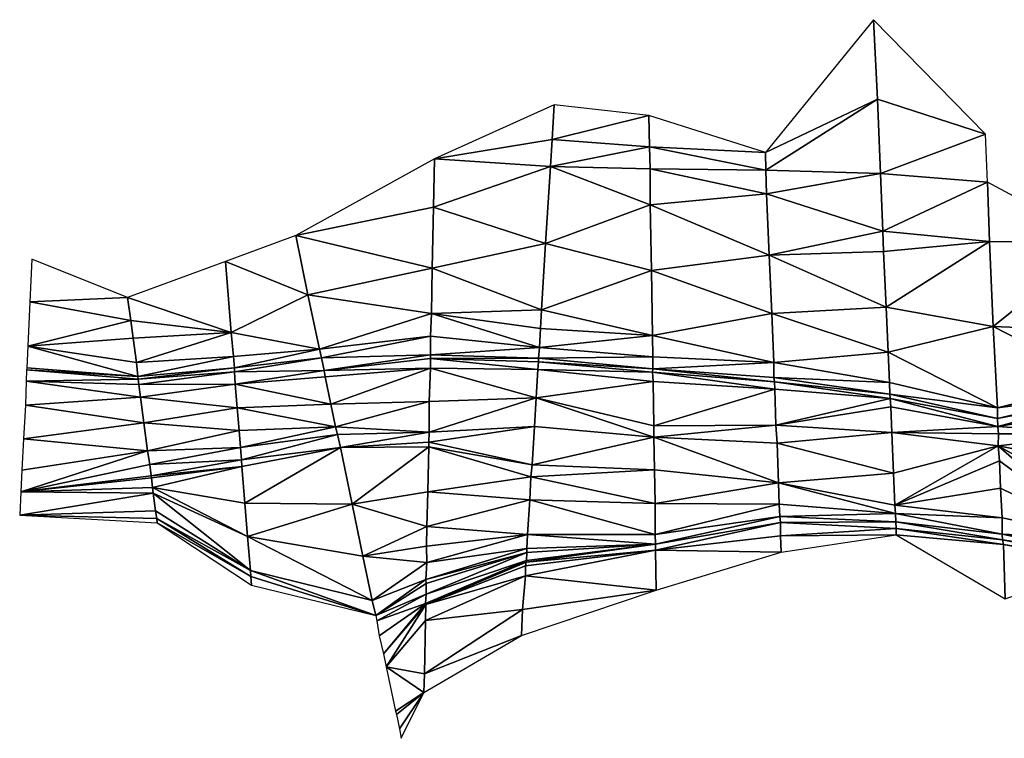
# Model space of a CAD drawing. Header units: feet. Extents: x 117944 to 118936, y 202269 to 202663.
# Tile 1 of 3: x 117944 to 118337, y 202330 to 202616. Entities that reach past the tile are written whole.
import ezdxf

# ---------------------------------------------------------------- set-up
doc = ezdxf.new("R2010")
doc.units = ezdxf.units.FT
doc.header["$MEASUREMENT"] = 0
doc.layers.add('V-TOPO-TINN-3DFC', color=3, linetype='Continuous')

msp = doc.modelspace()

# ---------------------------------------------------------------- linework, layer by layer
at = {"layer": 'V-TOPO-TINN-3DFC'}
for points in [[(118241.5173, 202563.3886, 558.262), (118286.1239, 202584.6803, 559.437), (118284.5797, 202616.3129, 571.54)], [(118284.5797, 202616.3129, 571.54), (118286.1239, 202584.6803, 559.437), (118329.1983, 202570.7192, 558.494)], [(118286.1239, 202584.6803, 559.437), (118241.5173, 202563.3886, 558.262), (118241.7253, 202556.3751, 557.734)], [(118286.1239, 202584.6803, 559.437), (118241.7253, 202556.3751, 557.734), (118287.347, 202555.007, 558.648)], [(118286.1239, 202584.6803, 559.437), (118287.347, 202555.007, 558.648), (118329.1983, 202570.7192, 558.494)], [(118109.6068, 202560.8744, 556.417), (118156.5285, 202568.6041, 556.581), (118157.3376, 202582.4242, 558.997)], [(118156.5285, 202568.6041, 556.581), (118195.0206, 202578.1808, 559.975), (118157.3376, 202582.4242, 558.997)], [(118156.5285, 202568.6041, 556.581), (118195.3536, 202565.6508, 556.956), (118195.0206, 202578.1808, 559.975)], [(118195.3536, 202565.6508, 556.956), (118241.5173, 202563.3886, 558.262), (118195.0206, 202578.1808, 559.975)], [(118109.6068, 202560.8744, 556.417), (118155.9355, 202557.7432, 557.069), (118156.5285, 202568.6041, 556.581)], [(118155.9355, 202557.7432, 557.069), (118195.3536, 202565.6508, 556.956), (118156.5285, 202568.6041, 556.581)], [(118287.347, 202555.007, 558.648), (118330.0484, 202551.5417, 558.935), (118329.1983, 202570.7192, 558.494)], [(118155.9355, 202557.7432, 557.069), (118195.5826, 202556.8511, 557.6), (118195.3536, 202565.6508, 556.956)], [(118195.3536, 202565.6508, 556.956), (118195.5826, 202556.8511, 557.6), (118241.7253, 202556.3751, 557.734)], [(118195.3536, 202565.6508, 556.956), (118241.7253, 202556.3751, 557.734), (118241.5173, 202563.3886, 558.262)], [(118054.3574, 202530.355, 556.635), (118109.2577, 202541.6359, 555.684), (118109.6068, 202560.8744, 556.417)], [(118109.2577, 202541.6359, 555.684), (118155.9355, 202557.7432, 557.069), (118109.6068, 202560.8744, 556.417)], [(118109.2577, 202541.6359, 555.684), (118153.9023, 202527.1637, 556.924), (118155.9355, 202557.7432, 557.069)], [(118153.9023, 202527.1637, 556.924), (118195.6446, 202542.482, 558.175), (118155.9355, 202557.7432, 557.069)], [(118155.9355, 202557.7432, 557.069), (118195.6446, 202542.482, 558.175), (118195.5826, 202556.8511, 557.6)], [(118195.6446, 202542.482, 558.175), (118241.9573, 202546.9013, 558.28), (118195.5826, 202556.8511, 557.6)], [(118195.5826, 202556.8511, 557.6), (118241.9573, 202546.9013, 558.28), (118241.7253, 202556.3751, 557.734)], [(118241.7253, 202556.3751, 557.734), (118241.9573, 202546.9013, 558.28), (118287.347, 202555.007, 558.648)], [(118241.9573, 202546.9013, 558.28), (118288.364, 202531.9701, 558.551), (118287.347, 202555.007, 558.648)], [(118287.347, 202555.007, 558.648), (118288.364, 202531.9701, 558.551), (118330.0484, 202551.5417, 558.935)], [(118288.364, 202531.9701, 558.551), (118330.8774, 202527.9178, 558.451), (118330.0484, 202551.5417, 558.935)], [(118330.0484, 202551.5417, 558.935), (118330.8774, 202527.9178, 558.451), (118374.2679, 202527.7178, 558.977)], [(118195.6446, 202542.482, 558.175), (118243.0354, 202522.4664, 557.617), (118241.9573, 202546.9013, 558.28)], [(118241.9573, 202546.9013, 558.28), (118243.0354, 202522.4664, 557.617), (118288.364, 202531.9701, 558.551)], [(118054.3574, 202530.355, 556.635), (118108.7957, 202517.231, 555.947), (118109.2577, 202541.6359, 555.684)], [(118108.7957, 202517.231, 555.947), (118153.9023, 202527.1637, 556.924), (118109.2577, 202541.6359, 555.684)], [(118153.9023, 202527.1637, 556.924), (118196.1267, 202516.3079, 557.351), (118195.6446, 202542.482, 558.175)], [(118196.1267, 202516.3079, 557.351), (118243.0354, 202522.4664, 557.617), (118195.6446, 202542.482, 558.175)], [(118026.3521, 202519.9342, 557.555), (118059.2388, 202506.6371, 557.618), (118054.3574, 202530.355, 556.635)], [(118059.2388, 202506.6371, 557.618), (118108.7957, 202517.231, 555.947), (118054.3574, 202530.355, 556.635)], [(118243.0354, 202522.4664, 557.617), (118288.6361, 202523.8525, 557.822), (118288.364, 202531.9701, 558.551)], [(118288.364, 202531.9701, 558.551), (118288.6361, 202523.8525, 557.822), (118330.8774, 202527.9178, 558.451)], [(118108.7957, 202517.231, 555.947), (118152.2462, 202500.6126, 556.458), (118153.9023, 202527.1637, 556.924)], [(118152.2462, 202500.6126, 556.458), (118196.1267, 202516.3079, 557.351), (118153.9023, 202527.1637, 556.924)], [(118288.6361, 202523.8525, 557.822), (118289.6161, 202501.6617, 558.128), (118330.8774, 202527.9178, 558.451)], [(118289.6161, 202501.6617, 558.128), (118332.3365, 202494.0481, 558.222), (118330.8774, 202527.9178, 558.451)], [(118330.8774, 202527.9178, 558.451), (118332.3365, 202494.0481, 558.222), (118374.2679, 202527.7178, 558.977)], [(118332.3365, 202494.0481, 558.222), (118374.9889, 202492.292, 559.364), (118374.2679, 202527.7178, 558.977)], [(118196.1267, 202516.3079, 557.351), (118244.0585, 202499.2105, 557.344), (118243.0354, 202522.4664, 557.617)], [(118243.0354, 202522.4664, 557.617), (118289.6161, 202501.6617, 558.128), (118288.6361, 202523.8525, 557.822)], [(118243.0354, 202522.4664, 557.617), (118244.0585, 202499.2105, 557.344), (118289.6161, 202501.6617, 558.128)], [(117949.202, 202520.9022, 553.841), (117948.4389, 202503.8009, 554.025), (117987.408, 202505.614, 556.929)], [(117987.408, 202505.614, 556.929), (118028.6183, 202491.6949, 556.545), (118026.3521, 202519.9342, 557.555)], [(118028.6183, 202491.6949, 556.545), (118059.2388, 202506.6371, 557.618), (118026.3521, 202519.9342, 557.555)], [(118059.2388, 202506.6371, 557.618), (118108.4867, 202499.1925, 555.932), (118108.7957, 202517.231, 555.947)], [(118108.4867, 202499.1925, 555.932), (118152.2462, 202500.6126, 556.458), (118108.7957, 202517.231, 555.947)], [(118152.2462, 202500.6126, 556.458), (118196.5397, 202490.4328, 556.276), (118196.1267, 202516.3079, 557.351)], [(118196.5397, 202490.4328, 556.276), (118244.0585, 202499.2105, 557.344), (118196.1267, 202516.3079, 557.351)], [(118063.8561, 202485.0104, 557.459), (118059.2388, 202506.6371, 557.618), (118028.6183, 202491.6949, 556.545)], [(118063.8561, 202485.0104, 557.459), (118108.4867, 202499.1925, 555.932), (118059.2388, 202506.6371, 557.618)], [(117948.4389, 202503.8009, 554.025), (117947.5948, 202486.2175, 554.798), (117988.6421, 202496.4543, 556.925)], [(117948.4389, 202503.8009, 554.025), (117988.6421, 202496.4543, 556.925), (117987.408, 202505.614, 556.929)], [(117987.408, 202505.614, 556.929), (117988.6421, 202496.4543, 556.925), (118028.6183, 202491.6949, 556.545)], [(118063.8561, 202485.0104, 557.459), (118108.1007, 202490.1488, 553.676), (118108.4867, 202499.1925, 555.932)], [(118108.4867, 202499.1925, 555.932), (118108.1007, 202490.1488, 553.676), (118151.4791, 202485.6714, 554.991)], [(118108.4867, 202499.1925, 555.932), (118151.9231, 202493.258, 555.002), (118152.2462, 202500.6126, 556.458)], [(118108.4867, 202499.1925, 555.932), (118151.4791, 202485.6714, 554.991), (118151.9231, 202493.258, 555.002)], [(118151.9231, 202493.258, 555.002), (118196.5397, 202490.4328, 556.276), (118152.2462, 202500.6126, 556.458)], [(118196.5397, 202490.4328, 556.276), (118244.8176, 202479.673, 557.094), (118244.0585, 202499.2105, 557.344)], [(118244.0585, 202499.2105, 557.344), (118290.4362, 202483.8343, 557.234), (118289.6161, 202501.6617, 558.128)], [(118244.0585, 202499.2105, 557.344), (118244.8176, 202479.673, 557.094), (118290.4362, 202483.8343, 557.234)], [(118289.6161, 202501.6617, 558.128), (118290.4362, 202483.8343, 557.234), (118332.3365, 202494.0481, 558.222)], [(117947.5948, 202486.2175, 554.798), (117989.6202, 202489.4287, 555.381), (117988.6421, 202496.4543, 556.925)], [(117988.6421, 202496.4543, 556.925), (117989.6202, 202489.4287, 555.381), (118028.6183, 202491.6949, 556.545)], [(118290.4362, 202483.8343, 557.234), (118333.9377, 202461.5685, 557.823), (118332.3365, 202494.0481, 558.222)], [(118332.3365, 202494.0481, 558.222), (118375.296, 202471.9343, 558.353), (118374.9889, 202492.292, 559.364)], [(118332.3365, 202494.0481, 558.222), (118333.9377, 202461.5685, 557.823), (118375.296, 202471.9343, 558.353)], [(117989.6202, 202489.4287, 555.381), (117990.8963, 202479.698, 556.765), (118028.6183, 202491.6949, 556.545)], [(117990.8963, 202479.698, 556.765), (118029.5284, 202482.0491, 557.289), (118028.6183, 202491.6949, 556.545)], [(118063.8561, 202485.0104, 557.459), (118028.6183, 202491.6949, 556.545), (118029.5284, 202482.0491, 557.289)], [(118063.8561, 202485.0104, 557.459), (118064.6312, 202481.4751, 552.007), (118108.1007, 202490.1488, 553.676)], [(118064.6312, 202481.4751, 552.007), (118108.0876, 202482.6772, 552.924), (118108.1007, 202490.1488, 553.676)], [(118108.0876, 202482.6772, 552.924), (118151.4791, 202485.6714, 554.991), (118108.1007, 202490.1488, 553.676)], [(118151.4791, 202485.6714, 554.991), (118196.5397, 202490.4328, 556.276), (118151.9231, 202493.258, 555.002)], [(118151.4791, 202485.6714, 554.991), (118196.6197, 202481.9691, 556.687), (118196.5397, 202490.4328, 556.276)], [(118196.6197, 202481.9691, 556.687), (118244.8176, 202479.673, 557.094), (118196.5397, 202490.4328, 556.276)], [(117947.5948, 202486.2175, 554.798), (117947.1738, 202477.6068, 549.771), (117991.4723, 202474.0445, 550.339)], [(117947.5948, 202486.2175, 554.798), (117990.8963, 202479.698, 556.765), (117989.6202, 202489.4287, 555.381)], [(117947.5948, 202486.2175, 554.798), (117991.4723, 202474.0445, 550.339), (117990.8963, 202479.698, 556.765)], [(118063.8561, 202485.0104, 557.459), (118029.5284, 202482.0491, 557.289), (118029.9204, 202477.4848, 550.978)], [(118063.8561, 202485.0104, 557.459), (118029.9204, 202477.4848, 550.978), (118064.6312, 202481.4751, 552.007)], [(118065.6853, 202476.4537, 550.946), (118108.0876, 202482.6772, 552.924), (118064.6312, 202481.4751, 552.007)], [(118065.6853, 202476.4537, 550.946), (118108.1317, 202481.2251, 552.468), (118108.0876, 202482.6772, 552.924)], [(118108.0876, 202482.6772, 552.924), (118151.1061, 202481.4331, 553.983), (118151.4791, 202485.6714, 554.991)], [(118108.1317, 202481.2251, 552.468), (118151.1061, 202481.4331, 553.983), (118108.0876, 202482.6772, 552.924)], [(118151.1061, 202481.4331, 553.983), (118196.6197, 202481.9691, 556.687), (118151.4791, 202485.6714, 554.991)], [(118244.8176, 202479.673, 557.094), (118290.9512, 202471.6993, 557.614), (118290.4362, 202483.8343, 557.234)], [(118290.4362, 202483.8343, 557.234), (118290.9512, 202471.6993, 557.614), (118333.9377, 202461.5685, 557.823)], [(117990.8963, 202479.698, 556.765), (117991.4723, 202474.0445, 550.339), (118029.5284, 202482.0491, 557.289)], [(117991.4723, 202474.0445, 550.339), (118029.9204, 202477.4848, 550.978), (118029.5284, 202482.0491, 557.289)], [(118030.0044, 202475.9837, 550.591), (118064.6312, 202481.4751, 552.007), (118029.9204, 202477.4848, 550.978)], [(118030.0044, 202475.9837, 550.591), (118065.6853, 202476.4537, 550.946), (118064.6312, 202481.4751, 552.007)], [(118065.6853, 202476.4537, 550.946), (118108.0726, 202477.3818, 551.481), (118108.1317, 202481.2251, 552.468)], [(118108.0726, 202477.3818, 551.481), (118150.8681, 202476.8377, 552.75), (118108.1317, 202481.2251, 552.468)], [(118108.1317, 202481.2251, 552.468), (118151.1291, 202479.995, 553.637), (118151.1061, 202481.4331, 553.983)], [(118108.1317, 202481.2251, 552.468), (118150.8681, 202476.8377, 552.75), (118151.1291, 202479.995, 553.637)], [(118150.8681, 202476.8377, 552.75), (118196.5857, 202475.7836, 554.427), (118151.1291, 202479.995, 553.637)], [(118151.1061, 202481.4331, 553.983), (118196.7087, 202477.1748, 554.873), (118196.6197, 202481.9691, 556.687)], [(118151.1061, 202481.4331, 553.983), (118151.1291, 202479.995, 553.637), (118196.7087, 202477.1748, 554.873)], [(118151.1291, 202479.995, 553.637), (118196.5857, 202475.7836, 554.427), (118196.7087, 202477.1748, 554.873)], [(118196.7087, 202477.1748, 554.873), (118244.8176, 202479.673, 557.094), (118196.6197, 202481.9691, 556.687)], [(118196.7087, 202477.1748, 554.873), (118244.9226, 202473.7465, 555.283), (118244.8176, 202479.673, 557.094)], [(118244.8176, 202479.673, 557.094), (118244.9226, 202473.7465, 555.283), (118290.9512, 202471.6993, 557.614)], [(117947.0778, 202476.7807, 549.557), (117946.9988, 202472.2144, 547.872), (117991.6214, 202473.0344, 549.851)], [(117947.1738, 202477.6068, 549.771), (117947.0778, 202476.7807, 549.557), (117991.4723, 202474.0445, 550.339)], [(117947.0778, 202476.7807, 549.557), (117991.6214, 202473.0344, 549.851), (117991.4723, 202474.0445, 550.339)], [(117991.4723, 202474.0445, 550.339), (117991.6214, 202473.0344, 549.851), (118029.9204, 202477.4848, 550.978)], [(117991.6214, 202473.0344, 549.851), (118030.0044, 202475.9837, 550.591), (118029.9204, 202477.4848, 550.978)], [(117991.6214, 202473.0344, 549.851), (117991.8544, 202470.8863, 548.731), (118030.0044, 202475.9837, 550.591)], [(117991.8544, 202470.8863, 548.731), (118030.2224, 202471.1023, 548.8), (118030.0044, 202475.9837, 550.591)], [(118030.2224, 202471.1023, 548.8), (118065.6853, 202476.4537, 550.946), (118030.0044, 202475.9837, 550.591)], [(118030.2224, 202471.1023, 548.8), (118066.1123, 202473.9765, 549.808), (118065.6853, 202476.4537, 550.946)], [(118066.1123, 202473.9765, 549.808), (118108.0726, 202477.3818, 551.481), (118065.6853, 202476.4537, 550.946)], [(118068.4035, 202463.0486, 548.599), (118108.0726, 202477.3818, 551.481), (118066.1123, 202473.9765, 549.808)], [(118068.4035, 202463.0486, 548.599), (118107.5586, 202464.0737, 549.906), (118108.0726, 202477.3818, 551.481)], [(118107.5586, 202464.0737, 549.906), (118150.116, 202465.5838, 551.825), (118108.0726, 202477.3818, 551.481)], [(118108.0726, 202477.3818, 551.481), (118150.116, 202465.5838, 551.825), (118150.8681, 202476.8377, 552.75)], [(118150.116, 202465.5838, 551.825), (118196.7447, 202472.0994, 553.475), (118150.8681, 202476.8377, 552.75)], [(118150.8681, 202476.8377, 552.75), (118196.7447, 202472.0994, 553.475), (118196.5857, 202475.7836, 554.427)], [(118196.5857, 202475.7836, 554.427), (118245.1316, 202471.9003, 554.737), (118196.7087, 202477.1748, 554.873)], [(118196.5857, 202475.7836, 554.427), (118196.7447, 202472.0994, 553.475), (118245.2506, 202469.0011, 554.217)], [(118196.5857, 202475.7836, 554.427), (118245.2506, 202469.0011, 554.217), (118245.1316, 202471.9003, 554.737)], [(118196.7087, 202477.1748, 554.873), (118245.1316, 202471.9003, 554.737), (118244.9226, 202473.7465, 555.283)], [(117946.9988, 202472.2144, 547.872), (117946.7138, 202462.6416, 547.473), (117992.5454, 202465.8949, 547.527)], [(117946.9988, 202472.2144, 547.872), (117991.8544, 202470.8863, 548.731), (117991.6214, 202473.0344, 549.851)], [(117946.9988, 202472.2144, 547.872), (117992.5454, 202465.8949, 547.527), (117991.8544, 202470.8863, 548.731)], [(117991.8544, 202470.8863, 548.731), (117992.5454, 202465.8949, 547.527), (118030.2224, 202471.1023, 548.8)], [(117992.5454, 202465.8949, 547.527), (118031.0865, 202461.5825, 548.024), (118030.2224, 202471.1023, 548.8)], [(118030.2224, 202471.1023, 548.8), (118068.4035, 202463.0486, 548.599), (118066.1123, 202473.9765, 549.808)], [(118030.2224, 202471.1023, 548.8), (118031.0865, 202461.5825, 548.024), (118068.4035, 202463.0486, 548.599)], [(118150.116, 202465.5838, 551.825), (118197.0537, 202454.3919, 553.147), (118196.7447, 202472.0994, 553.475)], [(118197.0537, 202454.3919, 553.147), (118245.2506, 202469.0011, 554.217), (118196.7447, 202472.0994, 553.475)], [(118244.9226, 202473.7465, 555.283), (118291.1453, 202467.098, 555.493), (118290.9512, 202471.6993, 557.614)], [(118244.9226, 202473.7465, 555.283), (118245.1316, 202471.9003, 554.737), (118291.1453, 202467.098, 555.493)], [(118245.1316, 202471.9003, 554.737), (118291.2103, 202465.3248, 555.26), (118291.1453, 202467.098, 555.493)], [(118245.1316, 202471.9003, 554.737), (118245.2506, 202469.0011, 554.217), (118291.2103, 202465.3248, 555.26)], [(118290.9512, 202471.6993, 557.614), (118291.1453, 202467.098, 555.493), (118333.9377, 202461.5685, 557.823)], [(118333.9377, 202461.5685, 557.823), (118375.543, 202467.046, 556.643), (118375.296, 202471.9343, 558.353)], [(118197.0537, 202454.3919, 553.147), (118245.7316, 202454.692, 553.991), (118245.2506, 202469.0011, 554.217)], [(118245.2506, 202469.0011, 554.217), (118245.7316, 202454.692, 553.991), (118291.2103, 202465.3248, 555.26)], [(118291.1453, 202467.098, 555.493), (118333.9577, 202457.3002, 556.524), (118333.9377, 202461.5685, 557.823)], [(118291.1453, 202467.098, 555.493), (118291.2103, 202465.3248, 555.26), (118333.9577, 202457.3002, 556.524)], [(118375.543, 202467.046, 556.643), (118333.9377, 202461.5685, 557.823), (118333.9577, 202457.3002, 556.524)], [(118375.543, 202467.046, 556.643), (118333.9577, 202457.3002, 556.524), (118375.481, 202465.3378, 556.189)], [(117946.7138, 202462.6416, 547.473), (117945.8507, 202449.2625, 548.096), (117993.9145, 202455.582, 548.334)], [(117946.7138, 202462.6416, 547.473), (117993.9145, 202455.582, 548.334), (117992.5454, 202465.8949, 547.527)], [(117992.5454, 202465.8949, 547.527), (117993.9145, 202455.582, 548.334), (118031.0865, 202461.5825, 548.024)], [(118031.0865, 202461.5825, 548.024), (118070.2186, 202454.0449, 548.466), (118068.4035, 202463.0486, 548.599)], [(118070.2186, 202454.0449, 548.466), (118107.5586, 202464.0737, 549.906), (118068.4035, 202463.0486, 548.599)], [(118070.2186, 202454.0449, 548.466), (118107.4956, 202451.9697, 550.539), (118107.5586, 202464.0737, 549.906)], [(118107.4956, 202451.9697, 550.539), (118150.116, 202465.5838, 551.825), (118107.5586, 202464.0737, 549.906)], [(118107.4956, 202451.9697, 550.539), (118149.572, 202454.2049, 552.287), (118150.116, 202465.5838, 551.825)], [(118150.116, 202465.5838, 551.825), (118149.572, 202454.2049, 552.287), (118197.0247, 202449.9166, 552.686)], [(118150.116, 202465.5838, 551.825), (118197.0247, 202449.9166, 552.686), (118197.0537, 202454.3919, 553.147)], [(118245.7316, 202454.692, 553.991), (118291.4433, 202461.9365, 554.359), (118291.2103, 202465.3248, 555.26)], [(118291.2103, 202465.3248, 555.26), (118334.1947, 202454.1779, 556.725), (118333.9577, 202457.3002, 556.524)], [(118291.2103, 202465.3248, 555.26), (118291.4433, 202461.9365, 554.359), (118334.1947, 202454.1779, 556.725)], [(118375.481, 202465.3378, 556.189), (118333.9577, 202457.3002, 556.524), (118334.1947, 202454.1779, 556.725)], [(118375.481, 202465.3378, 556.189), (118334.1947, 202454.1779, 556.725), (118375.428, 202460.9765, 555.402)], [(117993.9145, 202455.582, 548.334), (118031.8156, 202452.6288, 548.336), (118031.0865, 202461.5825, 548.024)], [(118031.0865, 202461.5825, 548.024), (118031.8156, 202452.6288, 548.336), (118070.2186, 202454.0449, 548.466)], [(118245.7316, 202454.692, 553.991), (118291.8343, 202451.8097, 553.528), (118291.4433, 202461.9365, 554.359)], [(118291.4433, 202461.9365, 554.359), (118291.8343, 202451.8097, 553.528), (118334.1947, 202454.1779, 556.725)], [(118334.1947, 202454.1779, 556.725), (118375.674, 202451.2057, 555.128), (118375.428, 202460.9765, 555.402)], [(117945.8507, 202449.2625, 548.096), (117995.2997, 202444.4591, 548.222), (117993.9145, 202455.582, 548.334)], [(117993.9145, 202455.582, 548.334), (117995.2997, 202444.4591, 548.222), (118031.8156, 202452.6288, 548.336)], [(117995.2997, 202444.4591, 548.222), (118032.3996, 202445.7483, 549.195), (118031.8156, 202452.6288, 548.336)], [(118032.3996, 202445.7483, 549.195), (118070.2186, 202454.0449, 548.466), (118031.8156, 202452.6288, 548.336)], [(118032.3996, 202445.7483, 549.195), (118071.0757, 202451.0047, 549.803), (118070.2186, 202454.0449, 548.466)], [(118032.8176, 202440.8949, 550.218), (118071.0757, 202451.0047, 549.803), (118032.3996, 202445.7483, 549.195)], [(118032.8176, 202440.8949, 550.218), (118072.1748, 202445.7583, 551.199), (118071.0757, 202451.0047, 549.803)], [(118071.0757, 202451.0047, 549.803), (118107.4956, 202451.9697, 550.539), (118070.2186, 202454.0449, 548.466)], [(118072.1748, 202445.7583, 551.199), (118107.4956, 202451.9697, 550.539), (118071.0757, 202451.0047, 549.803)], [(118072.1748, 202445.7583, 551.199), (118107.4486, 202447.8894, 551.476), (118107.4956, 202451.9697, 550.539)], [(118107.4486, 202447.8894, 551.476), (118149.572, 202454.2049, 552.287), (118107.4956, 202451.9697, 550.539)], [(118107.4486, 202447.8894, 551.476), (118148.5579, 202438.9067, 552.733), (118149.572, 202454.2049, 552.287)], [(118148.5579, 202438.9067, 552.733), (118197.0247, 202449.9166, 552.686), (118149.572, 202454.2049, 552.287)], [(118197.0247, 202449.9166, 552.686), (118245.7316, 202454.692, 553.991), (118197.0537, 202454.3919, 553.147)], [(118197.0247, 202449.9166, 552.686), (118246.2277, 202447.5384, 553.272), (118245.7316, 202454.692, 553.991)], [(118245.7316, 202454.692, 553.991), (118246.2277, 202447.5384, 553.272), (118291.8343, 202451.8097, 553.528)], [(118246.2277, 202447.5384, 553.272), (118292.5244, 202435.5824, 553.32), (118291.8343, 202451.8097, 553.528)], [(118291.8343, 202451.8097, 553.528), (118334.4107, 202451.3017, 553.318), (118334.1947, 202454.1779, 556.725)], [(118291.8343, 202451.8097, 553.528), (118334.2837, 202446.4033, 552.457), (118334.4107, 202451.3017, 553.318)], [(118291.8343, 202451.8097, 553.528), (118292.5244, 202435.5824, 553.32), (118334.2837, 202446.4033, 552.457)], [(118334.1947, 202454.1779, 556.725), (118334.4107, 202451.3017, 553.318), (118375.674, 202451.2057, 555.128)], [(118334.4107, 202451.3017, 553.318), (118334.2837, 202446.4033, 552.457), (118375.674, 202451.2057, 555.128)], [(118334.2837, 202446.4033, 552.457), (118376.092, 202438.4057, 555.269), (118375.674, 202451.2057, 555.128)], [(117945.2597, 202436.7185, 547.847), (117995.2997, 202444.4591, 548.222), (117945.8507, 202449.2625, 548.096)], [(118072.1748, 202445.7583, 551.199), (118107.4426, 202445.9943, 552.37), (118107.4486, 202447.8894, 551.476)], [(118107.4426, 202445.9943, 552.37), (118148.5579, 202438.9067, 552.733), (118107.4486, 202447.8894, 551.476)], [(118148.5579, 202438.9067, 552.733), (118197.3898, 202436.9495, 552.944), (118197.0247, 202449.9166, 552.686)], [(118197.0247, 202449.9166, 552.686), (118197.3898, 202436.9495, 552.944), (118246.7337, 202431.7461, 552.56)], [(118197.0247, 202449.9166, 552.686), (118246.7337, 202431.7461, 552.56), (118246.2277, 202447.5384, 553.272)], [(118246.2277, 202447.5384, 553.272), (118246.7337, 202431.7461, 552.56), (118292.5244, 202435.5824, 553.32)], [(117995.2997, 202444.4591, 548.222), (117945.2597, 202436.7185, 547.847), (117944.8446, 202428.0788, 547.26)], [(117995.2997, 202444.4591, 548.222), (117944.8446, 202428.0788, 547.26), (117996.1977, 202438.9757, 548.865)], [(117995.2997, 202444.4591, 548.222), (117996.1977, 202438.9757, 548.865), (118032.3996, 202445.7483, 549.195)], [(117996.1977, 202438.9757, 548.865), (118032.8176, 202440.8949, 550.218), (118032.3996, 202445.7483, 549.195)], [(118032.9557, 202438.1726, 550.727), (118072.1748, 202445.7583, 551.199), (118032.8176, 202440.8949, 550.218)], [(118034.0657, 202423.6445, 554.562), (118072.1748, 202445.7583, 551.199), (118032.9557, 202438.1726, 550.727)], [(118034.0657, 202423.6445, 554.562), (118076.8822, 202423.2725, 554.729), (118072.1748, 202445.7583, 551.199)], [(118076.8822, 202423.2725, 554.729), (118107.4426, 202445.9943, 552.37), (118072.1748, 202445.7583, 551.199)], [(118076.8822, 202423.2725, 554.729), (118106.9706, 202428.0698, 554.246), (118107.4426, 202445.9943, 552.37)], [(118106.9706, 202428.0698, 554.246), (118148.1158, 202434.1553, 553.661), (118107.4426, 202445.9943, 552.37)], [(118107.4426, 202445.9943, 552.37), (118148.1158, 202434.1553, 553.661), (118148.5579, 202438.9067, 552.733)], [(118334.2837, 202446.4033, 552.457), (118292.5244, 202435.5824, 553.32), (118293.0874, 202422.8264, 552.958)], [(118334.2837, 202446.4033, 552.457), (118293.0874, 202422.8264, 552.958), (118334.8027, 202440.4618, 554.204)], [(118334.2837, 202446.4033, 552.457), (118376.5841, 202409.4424, 554.022), (118376.306, 202422.6444, 554.695)], [(118376.306, 202422.6444, 554.695), (118376.092, 202438.4057, 555.269), (118334.2837, 202446.4033, 552.457)], [(118334.2837, 202446.4033, 552.457), (118334.8027, 202440.4618, 554.204), (118376.5841, 202409.4424, 554.022)], [(117996.1977, 202438.9757, 548.865), (117996.7148, 202434.5314, 549.86), (118032.8176, 202440.8949, 550.218)], [(117996.7148, 202434.5314, 549.86), (118032.9557, 202438.1726, 550.727), (118032.8176, 202440.8949, 550.218)], [(118334.8027, 202440.4618, 554.204), (118293.0874, 202422.8264, 552.958), (118335.1858, 202429.52, 553.751)], [(118376.5841, 202409.4424, 554.022), (118334.8027, 202440.4618, 554.204), (118335.1858, 202429.52, 553.751)], [(117996.1977, 202438.9757, 548.865), (117944.8446, 202428.0788, 547.26), (117996.7148, 202434.5314, 549.86)], [(117996.7148, 202434.5314, 549.86), (117996.9038, 202433.7113, 550.216), (118032.9557, 202438.1726, 550.727)], [(117996.9038, 202433.7113, 550.216), (117997.3568, 202429.815, 551.223), (118032.9557, 202438.1726, 550.727)], [(117997.3568, 202429.815, 551.223), (118034.0657, 202423.6445, 554.562), (118032.9557, 202438.1726, 550.727)], [(118148.1158, 202434.1553, 553.661), (118197.3898, 202436.9495, 552.944), (118148.5579, 202438.9067, 552.733)], [(118148.1158, 202434.1553, 553.661), (118197.5308, 202423.4065, 553.878), (118197.3898, 202436.9495, 552.944)], [(118197.5308, 202423.4065, 553.878), (118246.7337, 202431.7461, 552.56), (118197.3898, 202436.9495, 552.944)], [(118246.7337, 202431.7461, 552.56), (118293.0874, 202422.8264, 552.958), (118292.5244, 202435.5824, 553.32)], [(117944.8446, 202428.0788, 547.26), (117996.9038, 202433.7113, 550.216), (117996.7148, 202434.5314, 549.86)], [(117944.8446, 202428.0788, 547.26), (117997.3568, 202429.815, 551.223), (117996.9038, 202433.7113, 550.216)], [(118106.9706, 202428.0698, 554.246), (118147.6438, 202424.9166, 554.471), (118148.1158, 202434.1553, 553.661)], [(118147.6438, 202424.9166, 554.471), (118197.5308, 202423.4065, 553.878), (118148.1158, 202434.1553, 553.661)], [(118197.5308, 202423.4065, 553.878), (118247.0667, 202423.2335, 553.424), (118246.7337, 202431.7461, 552.56)], [(118246.7337, 202431.7461, 552.56), (118247.0667, 202423.2335, 553.424), (118293.3014, 202419.4732, 552.893)], [(118246.7337, 202431.7461, 552.56), (118293.3014, 202419.4732, 552.893), (118293.0874, 202422.8264, 552.958)], [(117944.8446, 202428.0788, 547.26), (117944.3876, 202418.8771, 545.015), (117997.5838, 202427.5768, 550.956)], [(117944.3876, 202418.8771, 545.015), (117998.4839, 202420.5272, 548.676), (117997.5838, 202427.5768, 550.956)], [(117944.8446, 202428.0788, 547.26), (117997.5838, 202427.5768, 550.956), (117997.3568, 202429.815, 551.223)], [(117997.3568, 202429.815, 551.223), (118035.1878, 202410.2864, 555.173), (118034.0657, 202423.6445, 554.562)], [(117997.3568, 202429.815, 551.223), (117997.5838, 202427.5768, 550.956), (118035.1878, 202410.2864, 555.173)], [(117997.5838, 202427.5768, 550.956), (118036.2999, 202396.7443, 548.751), (118035.1878, 202410.2864, 555.173)], [(117997.5838, 202427.5768, 550.956), (117998.4839, 202420.5272, 548.676), (118036.2999, 202396.7443, 548.751)], [(118076.8822, 202423.2725, 554.729), (118106.6645, 202414.3057, 554), (118106.9706, 202428.0698, 554.246)], [(118106.6645, 202414.3057, 554), (118147.6438, 202424.9166, 554.471), (118106.9706, 202428.0698, 554.246)], [(118293.0874, 202422.8264, 552.958), (118335.8058, 202417.778, 553.162), (118335.1858, 202429.52, 553.751)], [(118376.5841, 202409.4424, 554.022), (118335.1858, 202429.52, 553.751), (118335.8058, 202417.778, 553.162)], [(118035.1878, 202410.2864, 555.173), (118076.8822, 202423.2725, 554.729), (118034.0657, 202423.6445, 554.562)], [(118106.6645, 202414.3057, 554), (118146.6847, 202411.1165, 554.77), (118147.6438, 202424.9166, 554.471)], [(118146.6847, 202411.1165, 554.77), (118197.5598, 202411.1645, 554.561), (118147.6438, 202424.9166, 554.471)], [(118147.6438, 202424.9166, 554.471), (118197.5598, 202411.1645, 554.561), (118197.5308, 202423.4065, 553.878)], [(118197.5598, 202411.1645, 554.561), (118247.0667, 202423.2335, 553.424), (118197.5308, 202423.4065, 553.878)], [(117944.3876, 202418.8771, 545.015), (117998.9889, 202417.504, 548.044), (117998.4839, 202420.5272, 548.676)], [(117998.4839, 202420.5272, 548.676), (117998.9889, 202417.504, 548.044), (118036.2999, 202396.7443, 548.751)], [(118035.1878, 202410.2864, 555.173), (118081.0755, 202402.4628, 554.563), (118076.8822, 202423.2725, 554.729)], [(118081.0755, 202402.4628, 554.563), (118106.6645, 202414.3057, 554), (118076.8822, 202423.2725, 554.729)], [(118197.5598, 202411.1645, 554.561), (118247.2298, 202418.3001, 554.935), (118247.0667, 202423.2335, 553.424)], [(118247.0667, 202423.2335, 553.424), (118247.2298, 202418.3001, 554.935), (118293.3014, 202419.4732, 552.893)], [(118247.2298, 202418.3001, 554.935), (118293.5424, 202416.1349, 554.952), (118293.3014, 202419.4732, 552.893)], [(118335.8058, 202417.778, 553.162), (118293.0874, 202422.8264, 552.958), (118293.3014, 202419.4732, 552.893)], [(118335.8058, 202417.778, 553.162), (118293.3014, 202419.4732, 552.893), (118335.9148, 202411.3035, 554.069)], [(118293.3014, 202419.4732, 552.893), (118293.5424, 202416.1349, 554.952), (118335.9148, 202411.3035, 554.069)], [(117944.3876, 202418.8771, 545.015), (117999.13, 202415.7609, 547.441), (117998.9889, 202417.504, 548.044)], [(117998.9889, 202417.504, 548.044), (118036.5439, 202394.3311, 548.283), (118036.2999, 202396.7443, 548.751)], [(117998.9889, 202417.504, 548.044), (117999.13, 202415.7609, 547.441), (118036.5439, 202394.3311, 548.283)], [(117999.13, 202415.7609, 547.441), (118036.711, 202390.9819, 547.693), (118036.5439, 202394.3311, 548.283)], [(118247.2298, 202418.3001, 554.935), (118197.5598, 202411.1645, 554.561), (118197.7238, 202407.3092, 554.578)], [(118247.4848, 202415.9439, 555.352), (118197.6858, 202404.934, 555.013), (118247.5508, 202410.6475, 556.938)], [(118247.4848, 202415.9439, 555.352), (118197.7238, 202407.3092, 554.578), (118197.6858, 202404.934, 555.013)], [(118247.2298, 202418.3001, 554.935), (118197.7238, 202407.3092, 554.578), (118247.4848, 202415.9439, 555.352)], [(118247.2298, 202418.3001, 554.935), (118247.4848, 202415.9439, 555.352), (118293.5424, 202416.1349, 554.952)], [(118247.4848, 202415.9439, 555.352), (118293.6415, 202413.5137, 555.847), (118293.5424, 202416.1349, 554.952)], [(118247.4848, 202415.9439, 555.352), (118247.5508, 202410.6475, 556.938), (118293.6415, 202413.5137, 555.847)], [(118293.5424, 202416.1349, 554.952), (118336.0168, 202408.9783, 555.681), (118335.9148, 202411.3035, 554.069)], [(118293.5424, 202416.1349, 554.952), (118293.6415, 202413.5137, 555.847), (118336.0168, 202408.9783, 555.681)], [(118376.5841, 202409.4424, 554.022), (118335.8058, 202417.778, 553.162), (118335.9148, 202411.3035, 554.069)], [(118081.0755, 202402.4628, 554.563), (118106.5265, 202406.4781, 555.108), (118106.6645, 202414.3057, 554)], [(118106.5265, 202406.4781, 555.108), (118146.6847, 202411.1165, 554.77), (118106.6645, 202414.3057, 554)], [(118247.5508, 202410.6475, 556.938), (118293.5874, 202411.0175, 558.008), (118293.6415, 202413.5137, 555.847)], [(118293.6415, 202413.5137, 555.847), (118293.5874, 202411.0175, 558.008), (118336.4239, 202407.1032, 556.42)], [(118293.6415, 202413.5137, 555.847), (118336.4239, 202407.1032, 556.42), (118336.0168, 202408.9783, 555.681)], [(118084.8708, 202384.7904, 553.984), (118035.1878, 202410.2864, 555.173), (118036.2999, 202396.7443, 548.751)], [(118084.8708, 202384.7904, 553.984), (118081.0755, 202402.4628, 554.563), (118035.1878, 202410.2864, 555.173)], [(118106.5515, 202399.9986, 555.091), (118146.6847, 202411.1165, 554.77), (118106.5265, 202406.4781, 555.108)], [(118106.5515, 202399.9986, 555.091), (118146.4597, 202405.533, 553.683), (118146.6847, 202411.1165, 554.77)], [(118146.4597, 202405.533, 553.683), (118197.7238, 202407.3092, 554.578), (118146.6847, 202411.1165, 554.77)], [(118146.6847, 202411.1165, 554.77), (118197.7238, 202407.3092, 554.578), (118197.5598, 202411.1645, 554.561)], [(118197.6858, 202404.934, 555.013), (118247.8468, 202404.0689, 559.353), (118247.5508, 202410.6475, 556.938)], [(118247.5508, 202410.6475, 556.938), (118247.8468, 202404.0689, 559.353), (118293.5874, 202411.0175, 558.008)], [(118293.5874, 202411.0175, 558.008), (118336.9989, 202385.5244, 568.935), (118336.4239, 202407.1032, 556.42)], [(118376.8001, 202402.7848, 554.548), (118376.5841, 202409.4424, 554.022), (118335.9148, 202411.3035, 554.069)], [(118336.0168, 202408.9783, 555.681), (118376.8001, 202402.7848, 554.548), (118335.9148, 202411.3035, 554.069)], [(118336.0168, 202408.9783, 555.681), (118376.7181, 202400.7877, 556.362), (118376.8001, 202402.7848, 554.548)], [(118376.7181, 202400.7877, 556.362), (118336.0168, 202408.9783, 555.681), (118336.4239, 202407.1032, 556.42)], [(118081.0755, 202402.4628, 554.563), (118106.5515, 202399.9986, 555.091), (118106.5265, 202406.4781, 555.108)], [(118106.1845, 202393.2171, 552.43), (118146.4597, 202405.533, 553.683), (118106.5515, 202399.9986, 555.091)], [(118106.1845, 202393.2171, 552.43), (118146.4517, 202403.9529, 553.518), (118146.4597, 202405.533, 553.683)], [(118106.3415, 202391.6499, 552.097), (118146.4517, 202403.9529, 553.518), (118106.1845, 202393.2171, 552.43)], [(118106.3235, 202387.3386, 551.753), (118146.4517, 202403.9529, 553.518), (118106.3415, 202391.6499, 552.097)], [(118106.3235, 202387.3386, 551.753), (118146.3767, 202400.7927, 553.213), (118146.4517, 202403.9529, 553.518)], [(118145.9047, 202394.6232, 555.165), (118197.6858, 202404.934, 555.013), (118145.9367, 202398.6325, 554.042)], [(118145.9047, 202394.6232, 555.165), (118197.9598, 202388.9357, 559.79), (118197.6858, 202404.934, 555.013)], [(118145.9367, 202398.6325, 554.042), (118197.6858, 202404.934, 555.013), (118146.2447, 202400.0246, 553.701)], [(118197.7238, 202407.3092, 554.578), (118146.3767, 202400.7927, 553.213), (118146.2447, 202400.0246, 553.701)], [(118197.7238, 202407.3092, 554.578), (118146.2447, 202400.0246, 553.701), (118197.6858, 202404.934, 555.013)], [(118146.3767, 202400.7927, 553.213), (118197.7238, 202407.3092, 554.578), (118146.4517, 202403.9529, 553.518)], [(118146.4517, 202403.9529, 553.518), (118197.7238, 202407.3092, 554.578), (118146.4597, 202405.533, 553.683)], [(118197.9598, 202388.9357, 559.79), (118247.8468, 202404.0689, 559.353), (118197.6858, 202404.934, 555.013)], [(118376.9121, 202399.7036, 556.711), (118376.7181, 202400.7877, 556.362), (118336.4239, 202407.1032, 556.42)], [(118376.9121, 202399.7036, 556.711), (118336.4239, 202407.1032, 556.42), (118336.9989, 202385.5244, 568.935)], [(118084.8708, 202384.7904, 553.984), (118106.5515, 202399.9986, 555.091), (118081.0755, 202402.4628, 554.563)], [(118084.8708, 202384.7904, 553.984), (118106.1845, 202393.2171, 552.43), (118106.5515, 202399.9986, 555.091)], [(118106.1485, 202383.6133, 552.193), (118146.3767, 202400.7927, 553.213), (118106.3235, 202387.3386, 551.753)], [(118106.1485, 202383.6133, 552.193), (118146.2447, 202400.0246, 553.701), (118146.3767, 202400.7927, 553.213)], [(118106.1485, 202383.6133, 552.193), (118106.2185, 202383.2193, 552.775), (118146.2447, 202400.0246, 553.701)], [(118106.2185, 202383.2193, 552.775), (118145.9367, 202398.6325, 554.042), (118146.2447, 202400.0246, 553.701)], [(118086.2509, 202378.8199, 551.491), (118036.2999, 202396.7443, 548.751), (118036.5439, 202394.3311, 548.283)], [(118086.2509, 202378.8199, 551.491), (118084.8708, 202384.7904, 553.984), (118036.2999, 202396.7443, 548.751)], [(118106.2185, 202383.2193, 552.775), (118145.9047, 202394.6232, 555.165), (118145.9367, 202398.6325, 554.042)], [(118036.5439, 202394.3311, 548.283), (118036.711, 202390.9819, 547.693), (118086.2509, 202378.8199, 551.491)], [(118106.1845, 202393.2171, 552.43), (118084.8708, 202384.7904, 553.984), (118086.2509, 202378.8199, 551.491)], [(118106.1845, 202393.2171, 552.43), (118086.2509, 202378.8199, 551.491), (118106.3415, 202391.6499, 552.097)], [(118106.0265, 202376.8598, 554.681), (118145.9047, 202394.6232, 555.165), (118106.2185, 202383.2193, 552.775)], [(118106.0265, 202376.8598, 554.681), (118144.7456, 202381.2021, 555.539), (118145.9047, 202394.6232, 555.165)], [(118144.7456, 202381.2021, 555.539), (118197.9598, 202388.9357, 559.79), (118145.9047, 202394.6232, 555.165)], [(118106.3415, 202391.6499, 552.097), (118086.2509, 202378.8199, 551.491), (118106.3235, 202387.3386, 551.753)], [(118144.7456, 202381.2021, 555.539), (118144.2805, 202370.8283, 553.676), (118197.9598, 202388.9357, 559.79)], [(118086.7129, 202376.6417, 550.821), (118106.3235, 202387.3386, 551.753), (118086.2509, 202378.8199, 551.491)], [(118086.7129, 202376.6417, 550.821), (118106.1485, 202383.6133, 552.193), (118106.3235, 202387.3386, 551.753)], [(118087.653, 202370.7443, 551.441), (118106.1485, 202383.6133, 552.193), (118086.7129, 202376.6417, 550.821)], [(118089.3412, 202363.5927, 552.312), (118106.1485, 202383.6133, 552.193), (118087.653, 202370.7443, 551.441)], [(118089.3412, 202363.5927, 552.312), (118106.2185, 202383.2193, 552.775), (118106.1485, 202383.6133, 552.193)], [(118090.4362, 202358.4283, 552.011), (118106.2185, 202383.2193, 552.775), (118089.3412, 202363.5927, 552.312)], [(118090.4362, 202358.4283, 552.011), (118106.0265, 202376.8598, 554.681), (118106.2185, 202383.2193, 552.775)], [(118105.6585, 202355.6331, 555.285), (118144.7456, 202381.2021, 555.539), (118106.0265, 202376.8598, 554.681)], [(118105.6585, 202355.6331, 555.285), (118144.2805, 202370.8283, 553.676), (118144.7456, 202381.2021, 555.539)], [(118090.4362, 202358.4283, 552.011), (118105.6585, 202355.6331, 555.285), (118106.0265, 202376.8598, 554.681)], [(118105.4804, 202348.1235, 553.003), (118144.2805, 202370.8283, 553.676), (118105.6585, 202355.6331, 555.285)], [(118094.1795, 202340.6699, 548.911), (118105.4804, 202348.1235, 553.003), (118090.4362, 202358.4283, 552.011)], [(118090.4362, 202358.4283, 552.011), (118105.4804, 202348.1235, 553.003), (118105.6585, 202355.6331, 555.285)], [(118094.5056, 202339.3788, 549.031), (118105.4804, 202348.1235, 553.003), (118094.1795, 202340.6699, 548.911)], [(118095.7697, 202333.6673, 548.248), (118105.4804, 202348.1235, 553.003), (118094.5056, 202339.3788, 549.031)], [(118096.3717, 202329.879, 547.325), (118105.4804, 202348.1235, 553.003), (118095.7697, 202333.6673, 548.248)]]:
    msp.add_3dface(points, dxfattribs=at)

doc.saveas('drawing.dxf')
